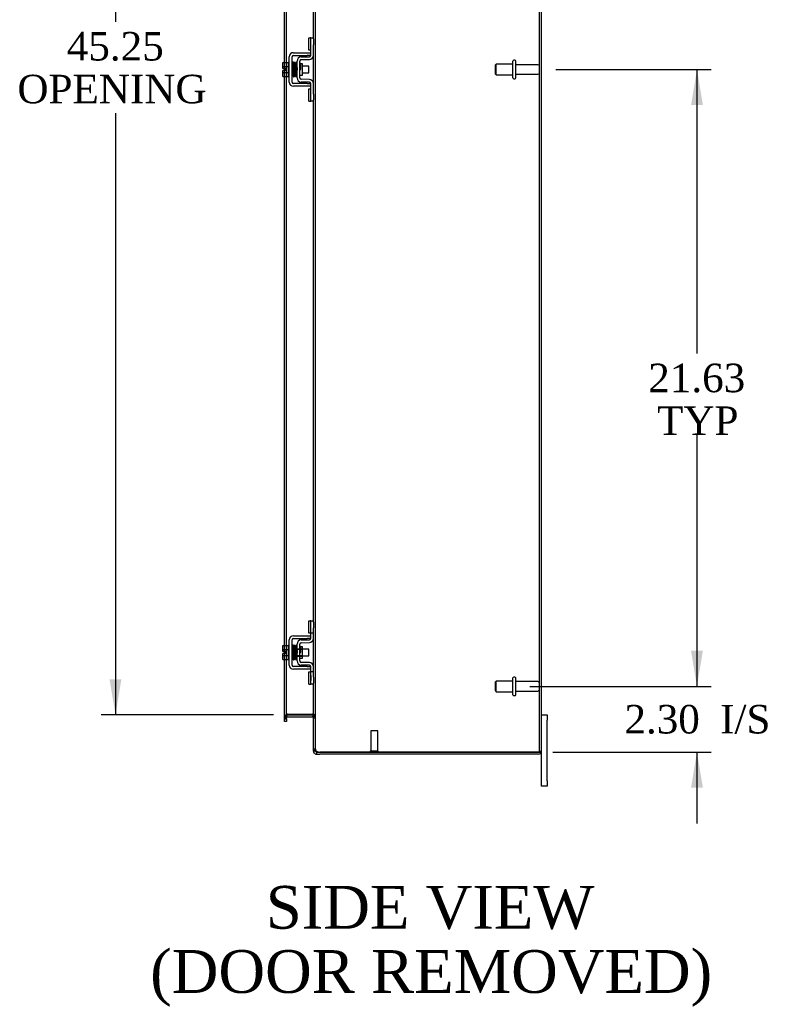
# Model space of a CAD drawing. Header units: inches. Extents: x 20 to 228, y 6 to 156.
# Tile 5 of 9: x 125 to 152, y 40 to 75. Entities that reach past the tile are written whole.
import ezdxf
from ezdxf.enums import TextEntityAlignment as Align

# ---------------------------------------------------------------- set-up
doc = ezdxf.new("R2010")
doc.units = ezdxf.units.IN
doc.header["$MEASUREMENT"] = 0
for name, color, linetype in [('COM42667', 7, 'CONTINUOUS'), ('COM42780', 7, 'CONTINUOUS'), ('COM48498', 7, 'CONTINUOUS'), ('DEFAULT', 7, 'CONTINUOUS'), ('FET07710', 7, 'CONTINUOUS'), ('SCC19011', 7, 'CONTINUOUS'), ('SPR20265', 7, 'CONTINUOUS'), ('STD21878', 7, 'CONTINUOUS'), ('STD26094', 7, 'CONTINUOUS'), ('WAF25035', 7, 'CONTINUOUS')]:
    doc.layers.add(name, color=color, linetype=linetype)
doc.styles.add('SEACAD_TIMES_NEW_ROMAN', font='times.ttf')

# ---------------------------------------------------------------- blocks, each defined once
blk = doc.blocks.new('GDIMGGROUP5')
at = {"layer": 'DEFAULT', "linetype": 'Continuous'}
for points in [[(149.338, 52.862), (148.922, 52.862), (149.13, 51.612)], [(149.338, 48.059), (149.13, 49.309), (148.922, 48.059)]]:
    blk.add_hatch(color=136, dxfattribs=at).paths.add_polyline_path(points)
at = {"layer": 'DEFAULT', "color": 136, "linetype": 'Continuous'}
for p, q in [((149.13, 54.112), (149.13, 51.612)), ((143.278, 51.612), (149.63, 51.612)), ((144.079, 49.309), (149.63, 49.309)), ((149.13, 49.309), (149.13, 46.809))]:
    blk.add_line(p, q, dxfattribs=at)
at = {"layer": 'DEFAULT', "color": 136, "linetype": 'Continuous', "style": 'SEACAD_TIMES_NEW_ROMAN'}
for s, p in [('2.30', (146.588, 50.961)), ('I/S', (149.942, 50.961))]:
    blk.add_text(s, height=1, dxfattribs=at).set_placement(p, align=Align.TOP_LEFT)
blk = doc.blocks.new('GDIMGGROUP6')
at = {"layer": 'DEFAULT', "linetype": 'Continuous'}
for points in [[(149.338, 71.987), (149.13, 73.237), (148.922, 71.987)], [(149.338, 52.862), (148.922, 52.862), (149.13, 51.612)]]:
    blk.add_hatch(color=136, dxfattribs=at).paths.add_polyline_path(points)
at = {"layer": 'DEFAULT', "color": 136, "linetype": 'Continuous'}
for p, q in [((144.187, 73.237), (149.63, 73.237)), ((149.13, 73.237), (149.13, 63.275)), ((149.13, 60.425), (149.13, 51.612)), ((143.278, 51.612), (149.63, 51.612))]:
    blk.add_line(p, q, dxfattribs=at)
at = {"layer": 'DEFAULT', "color": 136, "linetype": 'Continuous', "style": 'SEACAD_TIMES_NEW_ROMAN'}
for s, p in [('21.63', (147.424, 62.925)), ('TYP', (147.732, 61.425))]:
    blk.add_text(s, height=1, dxfattribs=at).set_placement(p, align=Align.TOP_LEFT)
blk = doc.blocks.new('GDIMGGROUP20')
at = {"layer": 'DEFAULT', "linetype": 'Continuous'}
for points in [[(128.54, 94.612), (128.957, 94.612), (128.748, 95.862)], [(128.54, 51.862), (128.748, 50.612), (128.957, 51.862)]]:
    blk.add_hatch(color=136, dxfattribs=at).paths.add_polyline_path(points)
at = {"layer": 'DEFAULT', "color": 136, "linetype": 'Continuous'}
for p, q in [((134.282, 95.862), (128.248, 95.862)), ((128.748, 95.862), (128.748, 74.902)), ((128.748, 71.702), (128.748, 50.612)), ((134.282, 50.612), (128.248, 50.612))]:
    blk.add_line(p, q, dxfattribs=at)
at = {"layer": 'DEFAULT', "color": 136, "linetype": 'Continuous', "style": 'SEACAD_TIMES_NEW_ROMAN'}
for s, p in [('45.25', (127.042, 74.552)), ('OPENING ', (125.312, 73.052))]:
    blk.add_text(s, height=1, dxfattribs=at).set_placement(p, align=Align.TOP_LEFT)

msp = doc.modelspace()

# ---------------------------------------------------------------- linework, layer by layer
at = {"layer": 'COM42667', "color": 7}
for p, q in [((134.842, 72.791), (134.842, 73.683)), ((134.937, 72.791), (134.937, 73.683)), ((134.985, 73.826), (135.467, 73.826)), ((134.985, 73.731), (135.467, 73.731)), ((135.467, 73.826), (135.592, 73.826)), ((135.592, 73.731), (135.467, 73.731)), ((135.467, 72.743), (134.985, 72.743)), ((135.467, 72.648), (134.985, 72.648)), ((135.467, 72.743), (135.592, 72.743)), ((135.592, 72.648), (135.467, 72.648)), ((134.842, 52.353), (134.842, 53.245)), ((134.937, 52.353), (134.937, 53.245)), ((134.985, 53.388), (135.467, 53.388)), ((134.985, 53.293), (135.467, 53.293)), ((135.467, 53.388), (135.592, 53.388)), ((135.592, 53.293), (135.467, 53.293)), ((135.467, 52.305), (134.985, 52.305)), ((135.467, 52.21), (134.985, 52.21)), ((135.467, 52.305), (135.592, 52.305)), ((135.592, 52.21), (135.467, 52.21))]:
    msp.add_line(p, q, dxfattribs=at)
for centre, radius, start, end in [((134.985, 73.683), 0.143, 90, 180), ((134.985, 73.683), 0.048, 90, 180), ((134.985, 72.791), 0.143, 180, 270), ((134.985, 72.791), 0.048, 180, 270), ((134.985, 53.245), 0.143, 90, 180), ((134.985, 53.245), 0.048, 90, 180), ((134.985, 52.353), 0.143, 180, 270), ((134.985, 52.353), 0.048, 180, 270)]:
    msp.add_arc(centre, radius, start, end, dxfattribs=at)
at = {"layer": 'COM42780', "color": 7}
for p, q in [((135.528, 73.915), (135.528, 74.352)), ((135.528, 74.352), (135.578, 74.352)), ((135.592, 74.352), (135.578, 74.352)), ((135.592, 74.102), (135.592, 74.352)), ((135.592, 74.352), (135.687, 74.352)), ((135.687, 74.306), (135.687, 74.102)), ((135.578, 73.915), (135.528, 73.915)), ((135.578, 73.915), (135.592, 73.915)), ((135.592, 73.73), (135.592, 74.102)), ((135.687, 73.73), (135.687, 74.102)), ((135.115, 72.94), (135.115, 73.534)), ((135.21, 72.94), (135.21, 73.534)), ((135.256, 73.677), (135.545, 73.682)), ((135.257, 73.582), (135.547, 73.587)), ((135.305, 73.432), (135.239, 73.432)), ((135.305, 73.042), (135.305, 73.432)), ((135.21, 73.042), (135.305, 73.042)), ((135.547, 72.887), (135.257, 72.892)), ((135.545, 72.792), (135.256, 72.797)), ((135.528, 72.122), (135.528, 72.559)), ((135.528, 72.559), (135.578, 72.559)), ((135.592, 72.559), (135.578, 72.559)), ((135.592, 72.372), (135.592, 72.744)), ((135.687, 72.372), (135.687, 72.744)), ((135.592, 72.122), (135.592, 72.372)), ((135.687, 72.372), (135.687, 72.168)), ((135.528, 72.122), (135.578, 72.122)), ((135.578, 72.122), (135.592, 72.122)), ((135.687, 72.122), (135.592, 72.122)), ((135.528, 53.477), (135.528, 53.914)), ((135.528, 53.914), (135.578, 53.914)), ((135.592, 53.914), (135.578, 53.914)), ((135.592, 53.664), (135.592, 53.914)), ((135.592, 53.914), (135.687, 53.914)), ((135.595, 53.477), (135.595, 53.914)), ((135.687, 53.868), (135.687, 53.664)), ((135.592, 53.292), (135.592, 53.664)), ((135.687, 53.292), (135.687, 53.664)), ((135.256, 53.239), (135.545, 53.244)), ((135.578, 53.477), (135.528, 53.477)), ((135.578, 53.477), (135.592, 53.477)), ((135.687, 53.477), (135.592, 53.477)), ((135.115, 52.502), (135.115, 53.096)), ((135.115, 52.924), (135.305, 52.924)), ((135.305, 52.906), (135.115, 52.906)), ((135.21, 52.502), (135.21, 53.096)), ((135.239, 52.994), (135.21, 52.994)), ((135.305, 52.994), (135.239, 52.994)), ((135.257, 53.144), (135.547, 53.149)), ((135.305, 52.604), (135.305, 52.994)), ((135.115, 52.693), (135.305, 52.693)), ((135.115, 52.674), (135.305, 52.674)), ((135.21, 52.604), (135.305, 52.604)), ((135.545, 52.354), (135.256, 52.359)), ((135.547, 52.449), (135.257, 52.454)), ((135.528, 51.684), (135.528, 52.121)), ((135.528, 52.121), (135.578, 52.121)), ((135.592, 52.121), (135.578, 52.121)), ((135.592, 51.934), (135.592, 52.306)), ((135.687, 52.121), (135.592, 52.121)), ((135.595, 51.684), (135.595, 52.121)), ((135.687, 51.934), (135.687, 52.306)), ((135.593, 51.989), (135.592, 51.989)), ((135.593, 51.959), (135.592, 51.959)), ((135.592, 51.684), (135.592, 51.934)), ((135.593, 51.88), (135.592, 51.88)), ((135.593, 51.874), (135.592, 51.874)), ((135.593, 51.849), (135.592, 51.849)), ((135.593, 51.816), (135.592, 51.816)), ((135.593, 51.989), (135.593, 51.874)), ((135.593, 51.874), (135.593, 51.849)), ((135.593, 51.849), (135.593, 51.816)), ((135.687, 51.934), (135.687, 51.73)), ((135.528, 51.684), (135.578, 51.684)), ((135.578, 51.684), (135.592, 51.684)), ((135.687, 51.684), (135.592, 51.684))]:
    msp.add_line(p, q, dxfattribs=at)
for centre, radius, start, end in [((135.258, 73.534), 0.143, 91, 180), ((135.258, 73.534), 0.048, 91, 180), ((135.544, 73.73), 0.048, 271, 0), ((135.544, 73.73), 0.143, 271, 0), ((135.258, 72.94), 0.143, 180, 269), ((135.258, 72.94), 0.048, 180, 269), ((135.544, 72.744), 0.143, 0, 89), ((135.544, 72.744), 0.048, 0, 89), ((135.258, 53.096), 0.143, 91, 180), ((135.544, 53.292), 0.048, 271, 0), ((135.544, 53.292), 0.143, 271, 0), ((135.258, 53.096), 0.048, 91, 180), ((135.258, 52.502), 0.143, 180, 269), ((135.258, 52.502), 0.048, 180, 269), ((135.544, 52.306), 0.048, 0, 89), ((135.544, 52.306), 0.143, 0, 89)]:
    msp.add_arc(centre, radius, start, end, dxfattribs=at)
at = {"layer": 'COM48498', "color": 7}
for p, q in [((135.759, 49.414), (135.759, 97.06)), ((143.615, 49.345), (143.615, 97.129)), ((143.687, 49.345), (143.687, 97.129)), ((135.687, 74.306), (135.687, 92.606)), ((134.674, 73.478), (134.674, 78.23)), ((134.746, 73.478), (134.746, 78.215)), ((135.687, 72.744), (135.687, 73.73)), ((134.674, 73.271), (134.674, 73.478)), ((134.674, 73.203), (134.674, 73.271)), ((134.674, 72.996), (134.674, 73.203)), ((134.746, 72.996), (134.746, 73.478)), ((134.674, 53.04), (134.674, 72.996)), ((134.746, 53.04), (134.746, 72.996)), ((135.687, 53.868), (135.687, 72.168)), ((135.687, 52.306), (135.687, 53.292)), ((134.674, 52.833), (134.674, 53.04)), ((134.674, 52.765), (134.674, 52.833)), ((134.746, 52.558), (134.746, 53.04)), ((134.674, 52.558), (134.674, 52.765)), ((134.674, 50.517), (134.674, 52.558)), ((134.746, 50.517), (134.746, 52.558)), ((135.687, 49.414), (135.687, 51.73)), ((134.746, 50.552), (134.674, 50.552)), ((134.674, 50.477), (134.674, 50.517)), ((134.746, 50.504), (134.674, 50.504)), ((134.674, 50.453), (134.674, 50.477)), ((134.674, 50.477), (134.746, 50.477)), ((134.674, 50.382), (134.674, 50.453)), ((134.77, 50.637), (134.746, 50.637)), ((134.752, 50.589), (134.746, 50.606)), ((134.746, 50.477), (134.746, 50.517)), ((134.746, 50.477), (134.746, 50.453)), ((134.746, 50.453), (134.746, 50.382)), ((134.77, 50.538), (134.752, 50.589)), ((134.782, 50.637), (134.77, 50.637)), ((134.782, 50.637), (135.651, 50.637)), ((134.782, 50.612), (135.651, 50.612)), ((134.782, 50.54), (135.651, 50.54)), ((135.661, 50.637), (135.651, 50.637)), ((135.661, 50.637), (135.681, 50.637)), ((135.661, 50.539), (135.679, 50.601)), ((135.679, 50.601), (135.681, 50.608)), ((135.687, 50.563), (135.759, 50.563)), ((135.687, 50.504), (135.759, 50.504)), ((134.746, 50.382), (134.674, 50.382)), ((135.759, 49.414), (135.687, 49.414)), ((135.687, 49.345), (135.687, 49.414)), ((135.759, 49.414), (135.765, 49.382)), ((135.759, 49.414), (135.759, 49.345)), ((135.759, 49.345), (135.687, 49.345)), ((135.765, 49.326), (135.759, 49.345)), ((135.795, 49.309), (135.795, 49.237)), ((135.795, 49.309), (135.913, 49.309)), ((135.795, 49.237), (135.913, 49.237)), ((135.913, 49.309), (143.579, 49.309)), ((143.579, 49.309), (135.913, 49.309)), ((143.579, 49.237), (135.913, 49.237)), ((143.579, 49.309), (143.681, 49.309)), ((143.681, 49.309), (143.579, 49.309)), ((143.615, 49.345), (143.687, 49.345))]:
    msp.add_line(p, q, dxfattribs=at)
for centre, radius, start, end in [((134.782, 50.504), 0.108, 109.782, 180), ((134.935, 50.545), 0.189, 150.8133, 177.7601), ((134.782, 50.504), 0.108, 103.0174, 109.7821), ((134.782, 50.504), 0.036, 109.7821, 179.9999), ((134.782, 50.504), 0.108, 90, 103.0174), ((134.782, 50.504), 0.036, 90, 109.7821), ((135.651, 50.504), 0.108, 73.7796, 90), ((135.651, 50.504), 0.036, 73.7796, 90), ((135.545, 50.555), 0.142, 3.3442, 35.3106), ((135.651, 50.504), 0.036, 0.0001, 73.7795), ((135.651, 50.504), 0.108, 0, 73.7796), ((135.735, 49.418), 0.0479, 184.8578, 230.2027), ((135.856, 49.414), 0.0967, 199.5275, 231.0208), ((135.796, 49.345), 0.109, 180.0913, 212.5518), ((135.795, 49.345), 0.108, 212.6431, 270), ((135.795, 49.345), 0.036, 212.6431, 270), ((135.913, 49.559), 0.25, 241.8454, 270), ((143.579, 49.345), 0.036, 270, 0), ((143.579, 49.345), 0.108, 270, 340.5288), ((143.579, 49.345), 0.108, 340.5288, 0)]:
    msp.add_arc(centre, radius, start, end, dxfattribs=at)
for major_axis, start_param in [((-0.036, 0), 1.570796), ((-0.108, 0), 2.801756)]:
    msp.add_ellipse((143.579, 49.345), major_axis=major_axis, ratio=0.997813, start_param=start_param, end_param=3.141593, dxfattribs=at)
for points, knots in [([(134.746, 50.637), (134.735, 50.63), (134.725, 50.623), (134.708, 50.609), (134.7, 50.602), (134.687, 50.588), (134.682, 50.581), (134.676, 50.566), (134.674, 50.559), (134.674, 50.552)], [0, 0, 0, 0, 0.25, 0.25, 0.5, 0.5, 0.75, 0.75, 1, 1, 1, 1]), ([(135.681, 50.637), (135.692, 50.631), (135.703, 50.625), (135.722, 50.612), (135.731, 50.606), (135.744, 50.594), (135.75, 50.588), (135.757, 50.575), (135.759, 50.569), (135.759, 50.563)], [0, 0, 0, 0, 0.25, 0.25, 0.5, 0.5, 0.75, 0.75, 1, 1, 1, 1]), ([(135.759, 50.563), (135.759, 50.569), (135.757, 50.575), (135.75, 50.588), (135.744, 50.594), (135.731, 50.606), (135.722, 50.612), (135.703, 50.625), (135.692, 50.631), (135.681, 50.637)], [0, 0, 0, 0, 0.25, 0.25, 0.5, 0.5, 0.75, 0.75, 1, 1, 1, 1]), ([(135.704, 49.382), (135.705, 49.381), (135.708, 49.378), (135.711, 49.375), (135.715, 49.372), (135.72, 49.369), (135.725, 49.366), (135.73, 49.364), (135.735, 49.361), (135.743, 49.357), (135.753, 49.353), (135.765, 49.348), (135.776, 49.345), (135.785, 49.342), (135.792, 49.34), (135.795, 49.339)], [0, 0, 0, 0, 0.058508, 0.117588, 0.177234, 0.23744, 0.298196, 0.359495, 0.421327, 0.483683, 0.609872, 0.738031, 0.824554, 0.911887, 1, 1, 1, 1])]:
    msp.add_open_spline(points, degree=3, knots=knots, dxfattribs=at)
at = {"layer": 'FET07710', "color": 7}
for p, q in [((143.687, 50.612), (143.874, 50.612)), ((143.874, 50.612), (143.874, 50.425)), ((143.874, 48.3), (143.874, 50.425)), ((143.687, 48.3), (143.687, 49.345)), ((143.687, 48.112), (143.687, 48.3)), ((143.874, 48.112), (143.687, 48.112)), ((143.874, 48.3), (143.874, 48.112))]:
    msp.add_line(p, q, dxfattribs=at)
at = {"layer": 'SCC19011', "color": 7}
for p, q in [((134.616, 73.478), (134.797, 73.478)), ((134.616, 73.346), (134.616, 73.478)), ((134.616, 73.346), (134.797, 73.346)), ((134.616, 73.271), (134.616, 73.346)), ((134.711, 73.271), (134.616, 73.271)), ((134.616, 73.128), (134.616, 73.203)), ((134.711, 73.203), (134.616, 73.203)), ((134.711, 73.203), (134.711, 73.271)), ((134.96, 73.359), (134.937, 73.359)), ((135.01, 73.359), (134.995, 73.359)), ((135.06, 73.359), (135.045, 73.359)), ((135.109, 73.359), (135.095, 73.359)), ((135.529, 73.359), (135.305, 73.359)), ((135.529, 73.115), (135.529, 73.359)), ((134.616, 73.128), (134.797, 73.128)), ((134.616, 72.996), (134.616, 73.128)), ((134.616, 72.996), (134.797, 72.996)), ((134.937, 73.115), (134.968, 73.115)), ((135.003, 73.115), (135.019, 73.115)), ((135.054, 73.115), (135.069, 73.115)), ((135.104, 73.115), (135.115, 73.115)), ((135.305, 73.115), (135.529, 73.115)), ((134.616, 53.04), (134.797, 53.04)), ((134.616, 52.908), (134.616, 53.04)), ((134.616, 52.908), (134.797, 52.908)), ((134.616, 52.833), (134.616, 52.908)), ((134.711, 52.833), (134.616, 52.833)), ((134.711, 52.765), (134.711, 52.833)), ((134.96, 52.921), (134.937, 52.921)), ((135.01, 52.921), (134.995, 52.921)), ((135.06, 52.921), (135.045, 52.921)), ((135.109, 52.921), (135.095, 52.921)), ((135.529, 52.921), (135.305, 52.921)), ((135.529, 52.677), (135.529, 52.921)), ((134.616, 52.69), (134.616, 52.765)), ((134.711, 52.765), (134.616, 52.765)), ((134.616, 52.69), (134.797, 52.69)), ((134.616, 52.558), (134.616, 52.69)), ((134.616, 52.558), (134.797, 52.558)), ((134.937, 52.677), (134.968, 52.677)), ((135.003, 52.677), (135.019, 52.677)), ((135.054, 52.677), (135.069, 52.677)), ((135.104, 52.677), (135.115, 52.677)), ((135.305, 52.677), (135.529, 52.677))]:
    msp.add_line(p, q, dxfattribs=at)
at = {"layer": 'SPR20265', "color": 7}
for p, q in [((135.214, 73.237), (135.249, 73.237)), ((135.214, 52.799), (135.249, 52.799))]:
    msp.add_line(p, q, dxfattribs=at)
for centre, radius, start, end in [((139.918, 73.058), 4.985, 175.1825, 176.5376), ((135.069, 73.462), 0.0181, 0.2962, 180.6354), ((139.887, 73.059), 4.919, 179.5796, 179.9446), ((139.918, 52.62), 4.985, 175.1825, 176.5376), ((135.069, 53.024), 0.0181, 0.2962, 180.6354), ((139.887, 52.621), 4.919, 179.5796, 179.9446)]:
    msp.add_arc(centre, radius, start, end, dxfattribs=at)
for centre, major_axis, start_param, end_param in [((134.95, 73.065), (0.0175, 0), 0, 2.474646), ((134.95, 73.065), (0.0175, 0), 3.808539, 6.283185), ((134.95, 52.627), (-0.0175, 0), 0.666946, 5.616239)]:
    msp.add_ellipse(centre, major_axis=major_axis, ratio=0.707107, start_param=start_param, end_param=end_param, dxfattribs=at)
for points, knots in [([(134.986, 73.478), (134.986, 73.479), (134.986, 73.48), (134.986, 73.483), (134.985, 73.486), (134.983, 73.488), (134.981, 73.491), (134.978, 73.493), (134.975, 73.494), (134.97, 73.495), (134.964, 73.495), (134.957, 73.491), (134.951, 73.483), (134.95, 73.477), (134.95, 73.473)], [0, 0, 0, 0, 0.03948, 0.078027, 0.11705, 0.157795, 0.20119, 0.247813, 0.297965, 0.351797, 0.472995, 0.624898, 0.803476, 1, 1, 1, 1]), ([(134.952, 73.474), (134.952, 73.474), (134.953, 73.473), (134.955, 73.454), (134.957, 73.419), (134.959, 73.378), (134.961, 73.337), (134.962, 73.299), (134.963, 73.266), (134.964, 73.239), (134.965, 73.213), (134.966, 73.183), (134.967, 73.147), (134.969, 73.108), (134.97, 73.067), (134.972, 73.031), (134.975, 73.003), (134.976, 73), (134.977, 72.999)], [0.0402294, 0.0402294, 0.0402294, 0.0402294, 0.0962651, 0.1836152, 0.2619538, 0.3312786, 0.3915016, 0.442594, 0.4845239, 0.5172899, 0.5463931, 0.5841023, 0.6308517, 0.6866387, 0.7514677, 0.8253147, 0.9081399, 0.9951321, 0.9951321, 0.9951321, 0.9951321]), ([(135.011, 73.002), (135.011, 73.003), (135.009, 73.007), (135.007, 73.033), (135.005, 73.069), (135.004, 73.109), (135.002, 73.148), (135.001, 73.183), (135, 73.213), (134.999, 73.239), (134.998, 73.266), (134.997, 73.299), (134.996, 73.337), (134.994, 73.38), (134.992, 73.422), (134.99, 73.458), (134.988, 73.478), (134.987, 73.48), (134.986, 73.48)], [0.007956, 0.007956, 0.007956, 0.007956, 0.0902869, 0.171964, 0.2449933, 0.3092617, 0.364675, 0.4111808, 0.4487353, 0.4777397, 0.5104186, 0.5522907, 0.6034131, 0.6638342, 0.7336337, 0.8128446, 0.9016052, 0.9648764, 0.9648764, 0.9648764, 0.9648764]), ([(135.001, 73.473), (135, 73.47), (134.999, 73.457), (134.996, 73.425), (134.995, 73.395), (134.994, 73.378), (134.994, 73.376)], [0.0980811, 0.0980811, 0.0980811, 0.0980811, 0.1865995, 0.265558, 0.3350739, 0.3442741, 0.3442741, 0.3442741, 0.3442741]), ([(135.039, 73.462), (135.038, 73.468), (135.037, 73.475), (135.03, 73.483), (135.025, 73.486), (135.02, 73.487), (135.016, 73.487), (135.013, 73.486), (135.009, 73.484), (135.006, 73.481), (135.004, 73.477), (135.003, 73.473), (135.002, 73.471), (135.002, 73.469)], [0, 0, 0, 0, 0.337377, 0.476585, 0.593946, 0.643993, 0.690857, 0.738213, 0.787078, 0.837877, 0.890521, 0.944659, 1, 1, 1, 1]), ([(135.003, 73.465), (135.004, 73.457), (135.006, 73.443), (135.008, 73.395), (135.011, 73.329), (135.014, 73.251), (135.016, 73.184), (135.018, 73.133), (135.019, 73.097), (135.021, 73.066), (135.022, 73.041), (135.024, 73.02), (135.025, 73.014), (135.025, 73.01)], [0, 0, 0, 0, 0.114294, 0.231558, 0.351881, 0.475184, 0.601502, 0.666038, 0.73132, 0.797347, 0.864154, 0.931706, 1, 1, 1, 1]), ([(135.06, 73.013), (135.059, 73.019), (135.058, 73.032), (135.055, 73.079), (135.052, 73.143), (135.05, 73.22), (135.047, 73.288), (135.046, 73.339), (135.044, 73.375), (135.043, 73.408), (135.041, 73.434), (135.04, 73.455), (135.039, 73.462), (135.038, 73.467)], [0, 0, 0, 0, 0.112746, 0.228925, 0.348457, 0.471495, 0.597916, 0.662714, 0.728399, 0.794948, 0.862394, 0.930748, 1, 1, 1, 1]), ([(135.052, 73.464), (135.051, 73.462), (135.049, 73.457), (135.047, 73.429), (135.045, 73.398), (135.044, 73.378), (135.044, 73.372)], [0, 0, 0, 0, 0.0919668, 0.1748964, 0.2488402, 0.2783531, 0.2783531, 0.2783531, 0.2783531]), ([(135.052, 73.46), (135.053, 73.459), (135.054, 73.455), (135.056, 73.429), (135.058, 73.395), (135.06, 73.357), (135.061, 73.319), (135.062, 73.286), (135.063, 73.258), (135.064, 73.234), (135.065, 73.208), (135.066, 73.178), (135.068, 73.142), (135.069, 73.103), (135.071, 73.065), (135.073, 73.032), (135.075, 73.014), (135.077, 73.013), (135.077, 73.013)], [0.0030122, 0.0030122, 0.0030122, 0.0030122, 0.091022, 0.173244, 0.246649, 0.3111806, 0.366841, 0.4136386, 0.4515377, 0.480786, 0.5130298, 0.5545547, 0.6053918, 0.6655607, 0.7350558, 0.813926, 0.9022499, 0.9590084, 0.9590084, 0.9590084, 0.9590084]), ([(135.111, 73.02), (135.111, 73.02), (135.11, 73.021), (135.108, 73.037), (135.106, 73.067), (135.104, 73.105), (135.103, 73.143), (135.101, 73.178), (135.1, 73.208), (135.099, 73.234), (135.098, 73.258), (135.097, 73.286), (135.096, 73.32), (135.095, 73.357), (135.093, 73.396), (135.091, 73.431), (135.089, 73.459), (135.087, 73.462), (135.086, 73.464)], [0.0480093, 0.0480093, 0.0480093, 0.0480093, 0.0949166, 0.1813907, 0.2591689, 0.3281055, 0.3880809, 0.4389475, 0.4806068, 0.513005, 0.5424172, 0.5805587, 0.6277127, 0.6838883, 0.749147, 0.8235602, 0.9071555, 1, 1, 1, 1]), ([(135.115, 73.472), (135.113, 73.471), (135.11, 73.47), (135.104, 73.465), (135.101, 73.458), (135.099, 73.447), (135.097, 73.422), (135.095, 73.391), (135.094, 73.371), (135.094, 73.367)], [0.5124949, 0.5124949, 0.5124949, 0.5124949, 0.5179414, 0.5252825, 0.5427797, 0.5635197, 0.6073984, 0.6548465, 0.6651182, 0.6651182, 0.6651182, 0.6651182]), ([(135.105, 73.441), (135.105, 73.441), (135.105, 73.44), (135.106, 73.429), (135.107, 73.405), (135.109, 73.365), (135.111, 73.324), (135.112, 73.283), (135.114, 73.244), (135.115, 73.219), (135.115, 73.21)], [0.5353084, 0.5353084, 0.5353084, 0.5353084, 0.5442341, 0.5647196, 0.6085363, 0.6562102, 0.6837797, 0.7157656, 0.752175, 0.7726485, 0.7726485, 0.7726485, 0.7726485]), ([(135.237, 73.439), (135.237, 73.44), (135.236, 73.443), (135.235, 73.447), (135.233, 73.45), (135.229, 73.453), (135.226, 73.455), (135.221, 73.457), (135.216, 73.456), (135.212, 73.455), (135.21, 73.454)], [0, 0, 0, 0, 0.0589773, 0.1211115, 0.1849679, 0.2490189, 0.31194, 0.3728411, 0.4898099, 0.5959107, 0.5959107, 0.5959107, 0.5959107]), ([(135.21, 73.334), (135.21, 73.328), (135.211, 73.311), (135.213, 73.278), (135.214, 73.252), (135.214, 73.237)], [0.6947964, 0.6947964, 0.6947964, 0.6947964, 0.7496304, 0.874808, 1, 1, 1, 1]), ([(135.249, 73.237), (135.249, 73.252), (135.248, 73.278), (135.246, 73.319), (135.244, 73.355), (135.242, 73.387), (135.241, 73.413), (135.239, 73.431), (135.238, 73.441), (135.237, 73.441), (135.236, 73.441)], [0, 0, 0, 0, 0.1236932, 0.2477957, 0.3722334, 0.4970307, 0.6222178, 0.7477992, 0.8737106, 0.9604174, 0.9604174, 0.9604174, 0.9604174]), ([(134.976, 73), (134.976, 72.999), (134.977, 72.996), (134.978, 72.992), (134.98, 72.989), (134.985, 72.985), (134.991, 72.982), (134.998, 72.983), (135.004, 72.985), (135.009, 72.99), (135.012, 72.996), (135.012, 72.999), (135.012, 73.001)], [0, 0, 0, 0, 0.065589, 0.134096, 0.204, 0.273642, 0.405923, 0.527776, 0.652215, 0.775569, 0.89228, 1, 1, 1, 1]), ([(135.012, 72.999), (135.013, 73.001), (135.014, 73.007), (135.016, 73.038), (135.018, 73.071), (135.019, 73.093), (135.019, 73.1)], [0, 0, 0, 0, 0.0928449, 0.1764674, 0.250932, 0.2834425, 0.2834425, 0.2834425, 0.2834425]), ([(135.025, 73.015), (135.025, 73.009), (135.026, 73.003), (135.033, 72.995), (135.039, 72.992), (135.043, 72.991), (135.047, 72.991), (135.051, 72.992), (135.054, 72.994), (135.057, 72.997), (135.059, 73), (135.061, 73.005), (135.061, 73.007), (135.061, 73.009)], [0, 0, 0, 0, 0.324319, 0.462115, 0.581304, 0.633213, 0.682431, 0.732423, 0.783847, 0.836789, 0.89085, 0.94542, 1, 1, 1, 1]), ([(135.062, 73.007), (135.063, 73.01), (135.065, 73.023), (135.067, 73.056), (135.068, 73.086), (135.069, 73.102), (135.069, 73.105)], [0.09883, 0.09883, 0.09883, 0.09883, 0.1878535, 0.2672072, 0.3370622, 0.3488919, 0.3488919, 0.3488919, 0.3488919]), ([(135.077, 73.016), (135.077, 73.015), (135.077, 73.014), (135.078, 73.011), (135.079, 73.008), (135.08, 73.005), (135.082, 73.003), (135.085, 73.001), (135.088, 73), (135.093, 72.999), (135.099, 72.999), (135.106, 73.003), (135.112, 73.012), (135.113, 73.018), (135.113, 73.022)], [0, 0, 0, 0, 0.039675, 0.078069, 0.116606, 0.156607, 0.199119, 0.244855, 0.294249, 0.347558, 0.468612, 0.621309, 0.801496, 1, 1, 1, 1]), ([(135.113, 73.018), (135.113, 73.021), (135.114, 73.025), (135.115, 73.033), (135.115, 73.037)], [0, 0, 0, 0, 0.03059774, 0.0478168, 0.0478168, 0.0478168, 0.0478168]), ([(135.211, 73.027), (135.211, 73.028), (135.213, 73.033), (135.214, 73.038), (135.214, 73.041)], [0.53898294, 0.53898294, 0.53898294, 0.53898294, 0.54759814, 0.56807305, 0.56807305, 0.56807305, 0.56807305]), ([(134.986, 53.04), (134.986, 53.041), (134.986, 53.042), (134.986, 53.045), (134.985, 53.048), (134.983, 53.05), (134.981, 53.053), (134.978, 53.055), (134.975, 53.056), (134.97, 53.057), (134.964, 53.057), (134.957, 53.053), (134.951, 53.045), (134.95, 53.039), (134.95, 53.035)], [0, 0, 0, 0, 0.03948, 0.078027, 0.11705, 0.157795, 0.20119, 0.247813, 0.297965, 0.351797, 0.472995, 0.624898, 0.803476, 1, 1, 1, 1]), ([(134.952, 53.036), (134.952, 53.036), (134.953, 53.035), (134.955, 53.016), (134.957, 52.981), (134.959, 52.94), (134.961, 52.899), (134.962, 52.861), (134.963, 52.828), (134.964, 52.801), (134.965, 52.775), (134.966, 52.745), (134.967, 52.709), (134.969, 52.67), (134.97, 52.629), (134.972, 52.593), (134.975, 52.565), (134.976, 52.562), (134.977, 52.561)], [0.0402294, 0.0402294, 0.0402294, 0.0402294, 0.0962651, 0.1836152, 0.2619538, 0.3312786, 0.3915016, 0.442594, 0.4845239, 0.5172899, 0.5463931, 0.5841023, 0.6308517, 0.6866387, 0.7514677, 0.8253147, 0.9081399, 0.9951321, 0.9951321, 0.9951321, 0.9951321]), ([(135.011, 52.564), (135.011, 52.565), (135.009, 52.569), (135.007, 52.595), (135.005, 52.631), (135.004, 52.671), (135.002, 52.71), (135.001, 52.745), (135, 52.775), (134.999, 52.801), (134.998, 52.828), (134.997, 52.861), (134.996, 52.899), (134.994, 52.942), (134.992, 52.984), (134.99, 53.02), (134.988, 53.04), (134.987, 53.042), (134.986, 53.042)], [0.007956, 0.007956, 0.007956, 0.007956, 0.0902869, 0.171964, 0.2449933, 0.3092617, 0.364675, 0.4111808, 0.4487353, 0.4777397, 0.5104186, 0.5522907, 0.6034131, 0.6638342, 0.7336337, 0.8128446, 0.9016052, 0.9648764, 0.9648764, 0.9648764, 0.9648764]), ([(135.001, 53.035), (135, 53.032), (134.999, 53.019), (134.996, 52.987), (134.995, 52.957), (134.994, 52.94), (134.994, 52.938)], [0.0980811, 0.0980811, 0.0980811, 0.0980811, 0.1865995, 0.265558, 0.3350739, 0.3442741, 0.3442741, 0.3442741, 0.3442741]), ([(135.039, 53.024), (135.038, 53.03), (135.037, 53.037), (135.03, 53.045), (135.025, 53.048), (135.02, 53.049), (135.016, 53.049), (135.013, 53.048), (135.009, 53.046), (135.006, 53.043), (135.004, 53.039), (135.003, 53.035), (135.002, 53.033), (135.002, 53.031)], [0, 0, 0, 0, 0.337377, 0.476585, 0.593946, 0.643993, 0.690857, 0.738213, 0.787078, 0.837877, 0.890521, 0.944659, 1, 1, 1, 1]), ([(135.003, 53.027), (135.004, 53.019), (135.006, 53.005), (135.008, 52.957), (135.011, 52.891), (135.014, 52.813), (135.016, 52.746), (135.018, 52.695), (135.019, 52.659), (135.021, 52.628), (135.022, 52.603), (135.024, 52.582), (135.025, 52.576), (135.025, 52.572)], [0, 0, 0, 0, 0.114294, 0.231558, 0.351881, 0.475184, 0.601502, 0.666038, 0.73132, 0.797347, 0.864154, 0.931706, 1, 1, 1, 1]), ([(135.06, 52.575), (135.059, 52.581), (135.058, 52.594), (135.055, 52.641), (135.052, 52.705), (135.05, 52.782), (135.047, 52.85), (135.046, 52.901), (135.044, 52.937), (135.043, 52.97), (135.041, 52.996), (135.04, 53.017), (135.039, 53.024), (135.038, 53.029)], [0, 0, 0, 0, 0.112746, 0.228925, 0.348457, 0.471495, 0.597916, 0.662714, 0.728399, 0.794948, 0.862394, 0.930748, 1, 1, 1, 1]), ([(135.052, 53.026), (135.051, 53.024), (135.049, 53.019), (135.047, 52.991), (135.045, 52.96), (135.044, 52.94), (135.044, 52.934)], [0, 0, 0, 0, 0.0919668, 0.1748964, 0.2488402, 0.2783531, 0.2783531, 0.2783531, 0.2783531]), ([(135.052, 53.022), (135.053, 53.021), (135.054, 53.017), (135.056, 52.991), (135.058, 52.957), (135.06, 52.919), (135.061, 52.881), (135.062, 52.848), (135.063, 52.82), (135.064, 52.796), (135.065, 52.77), (135.066, 52.74), (135.068, 52.704), (135.069, 52.665), (135.071, 52.627), (135.073, 52.594), (135.075, 52.576), (135.077, 52.575), (135.077, 52.575)], [0.0030122, 0.0030122, 0.0030122, 0.0030122, 0.091022, 0.173244, 0.246649, 0.3111806, 0.366841, 0.4136386, 0.4515377, 0.480786, 0.5130298, 0.5545547, 0.6053918, 0.6655607, 0.7350558, 0.813926, 0.9022499, 0.9590084, 0.9590084, 0.9590084, 0.9590084]), ([(135.111, 52.582), (135.111, 52.582), (135.11, 52.583), (135.108, 52.599), (135.106, 52.629), (135.104, 52.667), (135.103, 52.705), (135.101, 52.74), (135.1, 52.77), (135.099, 52.796), (135.098, 52.82), (135.097, 52.848), (135.096, 52.882), (135.095, 52.919), (135.093, 52.958), (135.091, 52.993), (135.089, 53.021), (135.087, 53.024), (135.086, 53.026)], [0.0480093, 0.0480093, 0.0480093, 0.0480093, 0.0949166, 0.1813907, 0.2591689, 0.3281055, 0.3880809, 0.4389475, 0.4806068, 0.513005, 0.5424172, 0.5805587, 0.6277127, 0.6838883, 0.749147, 0.8235602, 0.9071555, 1, 1, 1, 1]), ([(135.115, 53.034), (135.113, 53.033), (135.11, 53.032), (135.104, 53.027), (135.101, 53.02), (135.099, 53.009), (135.097, 52.984), (135.095, 52.953), (135.094, 52.933), (135.094, 52.929)], [0.5124949, 0.5124949, 0.5124949, 0.5124949, 0.5179414, 0.5252825, 0.5427797, 0.5635197, 0.6073984, 0.6548465, 0.6651182, 0.6651182, 0.6651182, 0.6651182]), ([(135.105, 53.003), (135.105, 53.003), (135.105, 53.002), (135.106, 52.991), (135.107, 52.967), (135.109, 52.927), (135.111, 52.886), (135.112, 52.845), (135.114, 52.806), (135.115, 52.781), (135.115, 52.772)], [0.5353084, 0.5353084, 0.5353084, 0.5353084, 0.5442341, 0.5647196, 0.6085363, 0.6562102, 0.6837797, 0.7157656, 0.752175, 0.7726485, 0.7726485, 0.7726485, 0.7726485]), ([(135.237, 53.001), (135.237, 53.002), (135.236, 53.005), (135.235, 53.009), (135.233, 53.012), (135.229, 53.015), (135.226, 53.017), (135.221, 53.019), (135.216, 53.018), (135.212, 53.017), (135.21, 53.016)], [0, 0, 0, 0, 0.0589773, 0.1211115, 0.1849679, 0.2490189, 0.31194, 0.3728411, 0.4898099, 0.5959107, 0.5959107, 0.5959107, 0.5959107]), ([(135.21, 52.896), (135.21, 52.89), (135.211, 52.873), (135.213, 52.84), (135.214, 52.814), (135.214, 52.799)], [0.6947964, 0.6947964, 0.6947964, 0.6947964, 0.7496304, 0.874808, 1, 1, 1, 1]), ([(135.249, 52.799), (135.249, 52.814), (135.248, 52.84), (135.246, 52.881), (135.244, 52.917), (135.242, 52.949), (135.241, 52.975), (135.239, 52.993), (135.238, 53.003), (135.237, 53.003), (135.236, 53.003)], [0, 0, 0, 0, 0.1236932, 0.2477957, 0.3722334, 0.4970307, 0.6222178, 0.7477992, 0.8737106, 0.9604174, 0.9604174, 0.9604174, 0.9604174]), ([(134.976, 52.562), (134.976, 52.561), (134.977, 52.558), (134.978, 52.554), (134.98, 52.551), (134.985, 52.547), (134.991, 52.544), (134.998, 52.545), (135.004, 52.547), (135.009, 52.552), (135.012, 52.558), (135.012, 52.561), (135.012, 52.563)], [0, 0, 0, 0, 0.065589, 0.134096, 0.204, 0.273642, 0.405923, 0.527776, 0.652215, 0.775569, 0.89228, 1, 1, 1, 1]), ([(135.012, 52.561), (135.013, 52.563), (135.014, 52.569), (135.016, 52.6), (135.018, 52.633), (135.019, 52.655), (135.019, 52.662)], [0, 0, 0, 0, 0.0928449, 0.1764674, 0.250932, 0.2834425, 0.2834425, 0.2834425, 0.2834425]), ([(135.025, 52.577), (135.025, 52.571), (135.026, 52.565), (135.033, 52.557), (135.039, 52.554), (135.043, 52.553), (135.047, 52.553), (135.051, 52.554), (135.054, 52.556), (135.057, 52.559), (135.059, 52.562), (135.061, 52.567), (135.061, 52.569), (135.061, 52.571)], [0, 0, 0, 0, 0.324319, 0.462115, 0.581304, 0.633213, 0.682431, 0.732423, 0.783847, 0.836789, 0.89085, 0.94542, 1, 1, 1, 1]), ([(135.062, 52.569), (135.063, 52.572), (135.065, 52.585), (135.067, 52.618), (135.068, 52.648), (135.069, 52.664), (135.069, 52.667)], [0.09883, 0.09883, 0.09883, 0.09883, 0.1878535, 0.2672072, 0.3370622, 0.3488919, 0.3488919, 0.3488919, 0.3488919]), ([(135.077, 52.578), (135.077, 52.577), (135.077, 52.576), (135.078, 52.573), (135.079, 52.57), (135.08, 52.567), (135.082, 52.565), (135.085, 52.563), (135.088, 52.562), (135.093, 52.561), (135.099, 52.561), (135.106, 52.565), (135.112, 52.574), (135.113, 52.58), (135.113, 52.584)], [0, 0, 0, 0, 0.039675, 0.078069, 0.116606, 0.156607, 0.199119, 0.244855, 0.294249, 0.347558, 0.468612, 0.621309, 0.801496, 1, 1, 1, 1]), ([(135.113, 52.58), (135.113, 52.583), (135.114, 52.587), (135.115, 52.595), (135.115, 52.599)], [0, 0, 0, 0, 0.03059774, 0.0478168, 0.0478168, 0.0478168, 0.0478168]), ([(135.211, 52.589), (135.211, 52.59), (135.213, 52.595), (135.214, 52.599), (135.214, 52.603)], [0.53898294, 0.53898294, 0.53898294, 0.53898294, 0.54759814, 0.56763313, 0.56763313, 0.56763313, 0.56763313])]:
    msp.add_open_spline(points, degree=3, knots=knots, dxfattribs=at)
at = {"layer": 'STD21878', "color": 7}
for p, q in [((137.944, 50.059), (137.694, 50.059)), ((137.694, 50.059), (137.694, 49.34)), ((137.944, 49.34), (137.944, 50.059)), ((137.96, 49.34), (137.679, 49.34)), ((137.679, 49.34), (137.679, 49.309)), ((137.679, 49.309), (137.679, 49.309)), ((137.96, 49.309), (137.96, 49.34)), ((137.96, 49.309), (137.96, 49.309))]:
    msp.add_line(p, q, dxfattribs=at)
at = {"layer": 'STD26094', "color": 7}
for p, q in [((142.678, 72.942), (142.678, 73.532)), ((142.748, 73.562), (142.708, 73.562)), ((142.778, 72.942), (142.778, 73.532)), ((142.091, 73.425), (142.053, 73.387)), ((142.053, 73.387), (142.053, 73.087)), ((142.091, 73.05), (142.091, 73.425)), ((142.678, 73.425), (142.091, 73.425)), ((143.555, 73.402), (142.778, 73.402)), ((142.053, 73.087), (142.091, 73.05)), ((142.091, 73.05), (142.678, 73.05)), ((142.708, 72.912), (142.748, 72.912)), ((142.778, 73.072), (143.555, 73.072)), ((142.091, 51.8), (142.053, 51.762)), ((142.091, 51.425), (142.091, 51.8)), ((142.678, 51.8), (142.091, 51.8)), ((142.678, 51.317), (142.678, 51.907)), ((142.748, 51.937), (142.708, 51.937)), ((142.778, 51.317), (142.778, 51.907)), ((143.555, 51.777), (142.778, 51.777)), ((142.053, 51.762), (142.053, 51.462)), ((142.053, 51.462), (142.091, 51.425)), ((142.778, 51.447), (143.555, 51.447)), ((142.091, 51.425), (142.678, 51.425)), ((142.708, 51.287), (142.748, 51.287))]:
    msp.add_line(p, q, dxfattribs=at)
for centre, radius, start, end in [((142.708, 73.532), 0.03, 90, 180), ((142.748, 73.532), 0.03, 0, 90), ((143.555, 73.342), 0.06, 0, 90), ((142.708, 72.942), 0.03, 180, 270), ((142.748, 72.942), 0.03, 270, 0), ((143.555, 73.132), 0.06, 270, 0), ((142.708, 51.907), 0.03, 90, 180), ((142.748, 51.907), 0.03, 0, 90), ((143.555, 51.717), 0.06, 0, 90), ((143.555, 51.507), 0.06, 270, 0), ((142.708, 51.317), 0.03, 180, 270), ((142.748, 51.317), 0.03, 270, 0)]:
    msp.add_arc(centre, radius, start, end, dxfattribs=at)
at = {"layer": 'WAF25035', "color": 7}
for p, q in [((134.797, 73.487), (134.797, 72.987)), ((134.842, 73.487), (134.797, 73.487)), ((134.797, 72.987), (134.842, 72.987)), ((134.797, 53.049), (134.797, 52.549)), ((134.842, 53.049), (134.797, 53.049)), ((134.797, 52.549), (134.842, 52.549))]:
    msp.add_line(p, q, dxfattribs=at)

# ---------------------------------------------------------------- block references
at = {"layer": 'DEFAULT', "color": 7}
for name in ['GDIMGGROUP20', 'GDIMGGROUP6', 'GDIMGGROUP5']:
    msp.add_blockref(name, (0, 0), dxfattribs=at)

# ---------------------------------------------------------------- texts
at = {"layer": 'DEFAULT', "color": 7, "style": 'SEACAD_TIMES_NEW_ROMAN'}
for s, p in [('SIDE VIEW', (134.018, 44.618)), ('(DOOR REMOVED)', (129.966, 42.368))]:
    msp.add_text(s, height=1.5, dxfattribs=at).set_placement(p, align=Align.TOP_LEFT)

doc.saveas('drawing.dxf')
